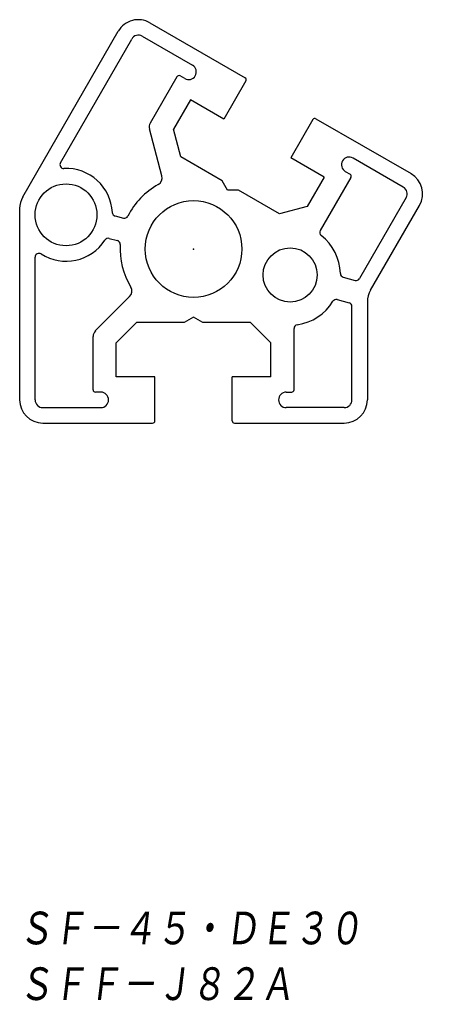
# Model space of a CAD drawing. Extents: x -22 to 31, y -98 to 30.
import ezdxf

# ---------------------------------------------------------------- set-up
doc = ezdxf.new("R2010")
doc.units = 0
doc.layers.get('0').update_dxf_attribs({"linetype": 'CONTINUOUS'})
doc.styles.get("Standard").update_dxf_attribs({"font": 'txt', "bigfont": 'BIGFONT'})

msp = doc.modelspace()

# ---------------------------------------------------------------- linework, layer by layer
at = {"color": 7, "linetype": 'CONTINUOUS'}
for p, q in [((-22.1, 6.73), (-9.74, 28.14)), ((-5.64, 29.24), (6.66, 22.14)), ((-17.23, 11.16), (-8, 27.14)), ((-6.64, 27.5), (-0.14, 23.75)), ((-2.16, 22.26), (-5.61, 16.28)), ((-1.14, 22.02), (-1.75, 22.37)), ((6.77, 21.73), (3.92, 16.79)), ((-0.41, 19.29), (-2.6, 15.5)), ((3.92, 16.79), (-0.41, 19.29)), ((15.43, 16.73), (12.58, 11.79)), ((15.84, 16.84), (28.14, 9.74)), ((-4.09, 9.46), (-5.71, 15.52)), ((-1.64, 11.92), (-2.6, 15.5)), ((3.7, 8.83), (-1.64, 11.92)), ((16.91, 9.29), (12.58, 11.79)), ((27.14, 8), (20.64, 11.75)), ((16.91, 9.29), (14.72, 5.5)), ((20.36, 9.26), (16.4, 2.4)), ((19.64, 10.02), (20.25, 9.67)), ((4.4, 7.62), (3.7, 8.83)), ((5.8, 7.62), (4.4, 7.62)), ((11.14, 4.54), (5.8, 7.62)), ((27.5, 6.64), (21.47, -3.82)), ((-22.5, 5.23), (-22.5, -19.5)), ((14.72, 5.5), (11.14, 4.54)), ((22.9, -5.33), (29.24, 5.64)), ((-10.14, 4.27), (-9.08, 3.98)), ((-10.91, 1.37), (-9.85, 1.09)), ((-20.5, -19.5), (-20.5, -1.06)), ((19.37, -3.64), (20.91, -4.05)), ((-8.27, -6.15), (-12.71, -10.59)), ((18.59, -6.53), (20.13, -6.95)), ((20.5, -19.5), (20.5, -7.43)), ((22.5, -6.83), (22.5, -19.5)), ((0, -8.8), (-1.21, -9.5)), ((1.21, -9.5), (0, -8.8)), ((-7.38, -9.5), (-10, -12.12)), ((-1.21, -9.5), (-7.38, -9.5)), ((7.38, -9.5), (1.21, -9.5)), ((10, -12.12), (7.38, -9.5)), ((-13, -18.2), (-13, -11.29)), ((13, -18.2), (13, -10.28)), ((-10, -16.5), (-10, -12.12)), ((10, -16.5), (10, -12.12)), ((-5, -16.5), (-10, -16.5)), ((-5, -22.2), (-5, -16.5)), ((10, -16.5), (5, -16.5)), ((5, -22.2), (5, -16.5)), ((-12, -18.5), (-12.7, -18.5)), ((12, -18.5), (12.7, -18.5)), ((-19.5, -20.5), (-12, -20.5)), ((19.5, -20.5), (12, -20.5)), ((-19.5, -22.5), (-5.3, -22.5)), ((5.3, -22.5), (19.5, -22.5))]:
    msp.add_line(p, q, dxfattribs=at)
for centre, radius in [((-16.5, 4.42), 4), ((0, 0), 6.25), ((12.5, -3.35), 3.5)]:
    msp.add_circle(centre, radius, dxfattribs=at)
for centre, radius, start, end in [((-7.14, 26.64), 3, 60, 150), ((-7.14, 26.64), 1, 60, 150), ((-0.64, 22.89), 1, 240, 60), ((-1.9, 22.11), 0.3, 60, 150), ((6.51, 21.88), 0.3, 330, 60), ((15.69, 16.58), 0.3, 60, 150), ((-4.75, 15.78), 1, 150, 195), ((20.14, 10.89), 1, 60, 240), ((-16.79, 10.91), 0.5, 150, 272.5798), ((-16.5, 4.42), 6, 2.9202, 92.5798), ((-5.05, 9.2), 1, 298.7741, 15), ((20.1, 9.41), 0.3, 330, 60), ((26.64, 7.14), 3, 330, 60), ((0, 0), 9.5, 118.7741, 153.4632), ((26.64, 7.14), 1, 330, 60), ((-19.5, 5.23), 3, 150, 180), ((-10.01, 4.75), 0.5, 182.9202, 255), ((-8.95, 4.47), 0.5, 255, 333.4632), ((-11.04, 0.89), 0.5, 75, 147.0798), ((16.83, 2.15), 0.5, 150, 231.7865), ((12.5, -3.35), 6.5, 1.6016, 51.7864), ((-16.5, 4.42), 6, 237.421, 327.0798), ((-9.98, 0.6), 0.5, 356.5372, 75), ((0, 0), 9.5, 176.5371, 211.2259), ((-20, -1.06), 0.5, 57.421, 180), ((19.5, -3.15), 0.5, 181.6016, 255), ((21.04, -3.57), 0.5, 255, 330), ((-8.98, -5.44), 1, 315, 31.2259), ((25.5, -6.83), 3, 150, 180), ((12.5, -3.35), 6.5, 278.2132, 328.3985), ((18.46, -7.02), 0.5, 75, 148.3984), ((20, -7.43), 0.5, 0, 75), ((13.5, -10.28), 0.5, 98.2132, 180), ((-12, -11.29), 1, 135, 180), ((-12.7, -18.2), 0.3, 180, 270), ((-12, -19.5), 1, 270, 90), ((12, -19.5), 1, 90, 270), ((12.7, -18.2), 0.3, 270, 0), ((-19.5, -19.5), 3, 180, 270), ((-19.5, -19.5), 1, 180, 270), ((19.5, -19.5), 3, 270, 0), ((19.5, -19.5), 1, 270, 0), ((-5.3, -22.2), 0.3, 270, 360), ((5.3, -22.2), 0.3, 180, 270)]:
    msp.add_arc(centre, radius, start, end, dxfattribs=at)
msp.add_point((0, 0), dxfattribs=at)
msp.add_point((0, 0), dxfattribs=at)

# ---------------------------------------------------------------- texts
at = {"color": 7, "linetype": 'CONTINUOUS', "oblique": 7}
for s, width, p in [('ＳＦ－４５・ＤＥ３０\u3000\u3000', 0.843766, (-22.7, -90.32)), ('ＳＦＦ－Ｊ８２Ａ', 0.845556, (-22.7, -97.52))]:
    msp.add_text(s, height=4.8, dxfattribs=dict(at, width=width)).set_placement(p)

doc.saveas('drawing.dxf')
